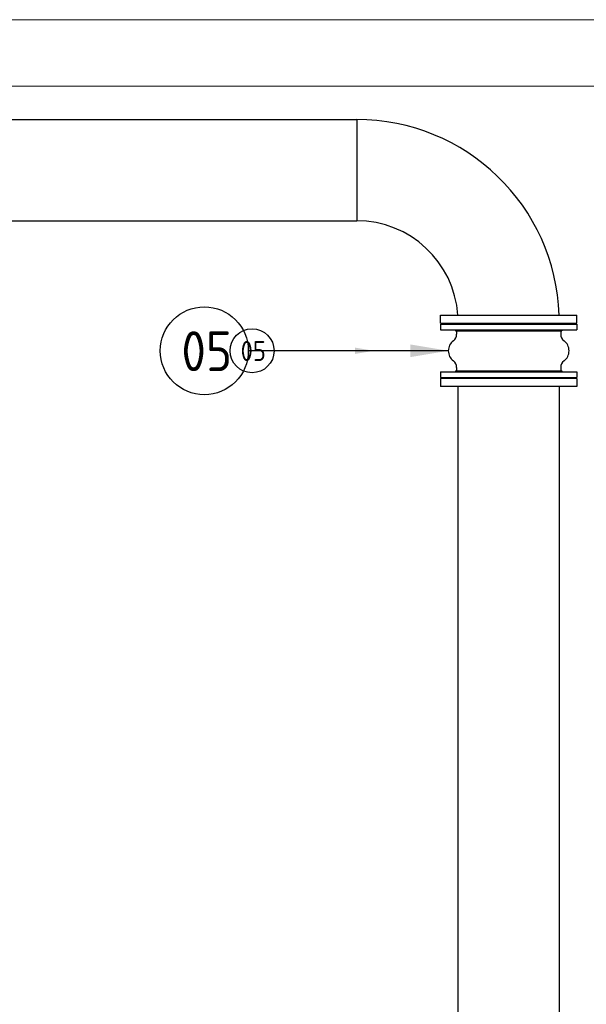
# Model space of a CAD drawing. Extents: x -89225 to 110569, y 13360 to 87647.
# Tile 218 of 256: x 43678 to 46236, y 53343 to 57788. Entities that reach past the tile are written whole.
import ezdxf

# ---------------------------------------------------------------- set-up
doc = ezdxf.new("R2010")
doc.units = 0
for name, color, linetype in [('Beluchtingstank', 253, 'Continuous'), ('Iv-Lines 035', 4, 'Continuous'), ('Iv-Lines 035 @ 100', 4, 'Continuous'), ('Iv-Lines 035 @ 50', 4, 'Continuous')]:
    doc.layers.add(name, color=color, linetype=linetype)
doc.styles.add('ISO', font='ISO.SHX')

# ---------------------------------------------------------------- blocks, each defined once
blk = doc.blocks.new('Leidingwerk beluchtingsinstallatie')
for p, q in [((1289578.2, -946895.8), (1292520.9, -946895.8)), ((1292520.9, -946895.8), (1292520.9, -947353)), ((1292520.9, -946895.8), (1292520.9, -947353)), ((1289578.2, -947353), (1292520.9, -947353)), ((1292899.2, -947779.2), (1293514.2, -947779.2)), ((1292899.2, -947815.2), (1292899.2, -947779.2)), ((1293514.2, -947815.2), (1293514.2, -947779.2)), ((1292899.2, -947815.2), (1293514.2, -947815.2)), ((1292899.2, -947820.2), (1293514.2, -947820.2)), ((1292899.2, -947820.2), (1292899.2, -947845.2)), ((1292899.2, -947845.2), (1293514.2, -947845.2)), ((1292950.7, -947815.2), (1292950.7, -947820.2)), ((1292966.7, -947845.2), (1292966.7, -947850.2)), ((1292966.7, -947850.2), (1293446.7, -947850.2)), ((1292971.7, -947850.2), (1292971.7, -947865.2)), ((1293441.7, -947850.2), (1293441.7, -947865.2)), ((1293446.7, -947845.2), (1293446.7, -947850.2)), ((1293462.7, -947815.2), (1293462.7, -947820.2)), ((1293514.2, -947820.2), (1293514.2, -947845.2)), ((1292899.2, -948035.2), (1293514.2, -948035.2)), ((1292899.2, -948035.2), (1292899.2, -948060.2)), ((1292966.7, -948030.2), (1293446.7, -948030.2)), ((1292966.7, -948030.2), (1292966.7, -948035.2)), ((1292971.7, -948015.2), (1292971.7, -948030.2)), ((1293441.7, -948015.2), (1293441.7, -948030.2)), ((1293446.7, -948030.2), (1293446.7, -948035.2)), ((1293514.2, -948035.2), (1293514.2, -948060.2)), ((1292899.2, -948060.2), (1293514.2, -948060.2)), ((1293514.2, -948065.2), (1292899.2, -948065.2)), ((1292899.2, -948065.2), (1292899.2, -948101.2)), ((1292950.7, -948060.2), (1292950.7, -948065.2)), ((1293462.7, -948060.2), (1293462.7, -948065.2)), ((1293514.2, -948065.2), (1293514.2, -948101.2)), ((1293514.2, -948101.2), (1292899.2, -948101.2)), ((1292978.1, -954070.2), (1292978.1, -948101.2)), ((1293435.3, -954070.2), (1293435.3, -948101.2))]:
    blk.add_line(p, q)
for centre, radius, start, end in [((1292520.9, -947810.2), 914.4, 1.9428, 90), ((1292520.9, -947810.2), 457.2, 3.8879, 90), ((1292991.1, -947940.2), 56.9, 126.8699, 233.1301), ((1292934.8, -947865.2), 36.9, 306.8699, 0), ((1293478.6, -947865.2), 36.9, 180, 233.1301), ((1293422.3, -947940.2), 56.9, 306.8699, 53.1301), ((1292934.8, -948015.2), 36.9, 0, 53.1301), ((1293478.6, -948015.2), 36.9, 126.8699, 180)]:
    blk.add_arc(centre, radius, start, end)
blk = doc.blocks.new('*U45')
for points in [[(-6.704, 0), (0, 0)], [(0, 0), (2.324, 0)]]:
    blk.add_lwpolyline(points)
blk.add_circle((4.31, 0), 1.986)
blk.add_solid([(-4.995, -0.285), (-6.704, 0), (-4.995, 0.285)])
at = {"style": 'ISO'}
blk.add_attdef('NUMMER', (3.146, -0.835), '', height=1.8, dxfattribs=at)
blk = doc.blocks.new('*U510')
at = {"layer": 'Iv-Lines 035 @ 100'}
ref = blk.add_blockref('*U45', (44942.4, 56293.4), dxfattribs=dict(at, xscale=100, yscale=100, zscale=100, rotation=180))
ref.add_attrib('NUMMER', '05', (44407.9, 56201.4), dxfattribs={"layer": '0', "height": 180, "style": 'ISO'})
at = {"layer": 'Iv-Lines 035 @ 50'}
ref = blk.add_blockref('*U45', (44942.4, 56293.4), dxfattribs=dict(at, xscale=50, yscale=50, zscale=50, rotation=180))
ref.add_attrib('NUMMER', '05', (44675.1, 56247.4), dxfattribs={"layer": '0', "height": 90, "style": 'ISO'})
blk = doc.blocks.new('*U58')
for points in [[(-20.537, 6.414), (0, 0)], [(0, 0), (2.324, 0)]]:
    blk.add_lwpolyline(points)
blk.add_circle((4.31, 0), 1.986)
blk.add_solid([(-18.991, 5.633), (-20.537, 6.414), (-18.821, 6.177)])
at = {"style": 'ISO'}
blk.add_attdef('NUMMER', (3.146, -0.835), '', height=1.8, dxfattribs=at)
blk = doc.blocks.new('*U527')
at = {"layer": 'Iv-Lines 035 @ 100'}
ref = blk.add_blockref('*U58', (44080.4, 58212.3), dxfattribs=dict(at, xscale=-100, yscale=100, zscale=100, rotation=180))
ref.add_attrib('NUMMER', '15', (44388.4, 58120.3), dxfattribs={"layer": '0', "height": 180, "style": 'ISO'})

msp = doc.modelspace()

# ---------------------------------------------------------------- linework, layer by layer
at = {"layer": 'Beluchtingstank', "lineweight": 9, "ltscale": 0.01}
for p, q in [((30135.9, 57788.1), (50385.9, 57788.1)), ((30135.9, 57488.1), (50385.9, 57488.1))]:
    msp.add_line(p, q, dxfattribs=at)

# ---------------------------------------------------------------- block references
at = {"layer": 'Iv-Lines 035'}
for name, p in [('Leidingwerk beluchtingsinstallatie', (-1247321.4, 1004233.5)), ('*U527', (0, 0)), ('*U510', (0, 0))]:
    msp.add_blockref(name, p, dxfattribs=at)

doc.saveas('drawing.dxf')
